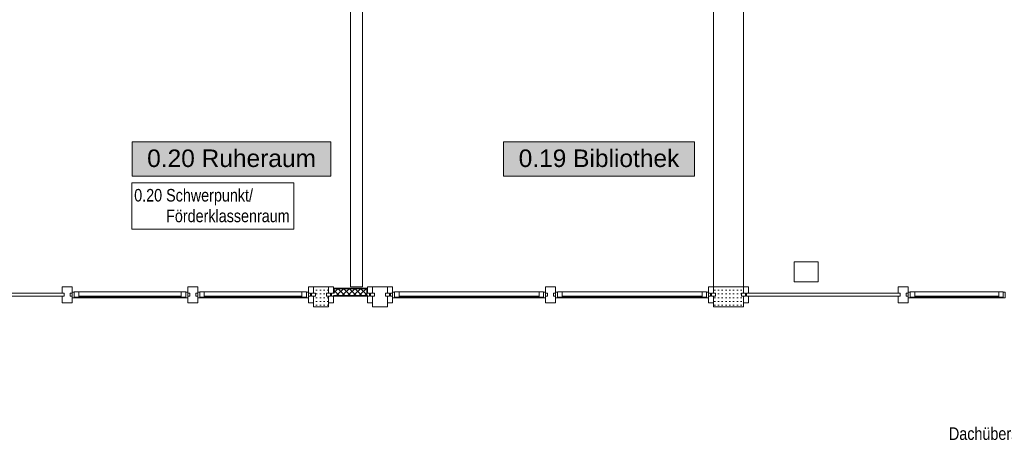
# Model space of a CAD drawing. Header units: metres. Extents: x -89 to 754, y -195 to 69.
# Tile 176 of 256: x 14.59 to 24.42, y 4.54 to 8.74. Entities that reach past the tile are written whole.
import ezdxf
from ezdxf.enums import TextEntityAlignment as Align

# ---------------------------------------------------------------- set-up
doc = ezdxf.new("R2010")
doc.units = ezdxf.units.M
doc.header["$MEASUREMENT"] = 0
doc.linetypes.add('Wipeout_Contour', pattern=[1, 0, -1])
for name, color, linetype in [('10 Fassade', 7, 'Continuous'), ('10 Stütze Holz', 7, 'Continuous'), ('10 Wand außen', 7, 'Continuous'), ('30 Dach', 7, 'Continuous'), ('Abbruch_80 Raumbez Abbruch 50stel', 7, 'Continuous'), ('Neubau_80 Raum', 7, 'Continuous')]:
    doc.layers.add(name, color=color, linetype=linetype)
doc.styles.add('ERSTELLTER_STIL_1', font='arial.ttf')
doc.styles.add('ERSTELLTER_STIL_2', font='ARIALN.TTF')
doc.styles.add('ERSTELLTER_STIL_3', font='ARIALN.TTF')
pattern_1 = [(45, (0, 0), (-0.02828427, 0.02828427), []), (135, (0, 0), (0.02828427, 0.02828427), [])]
pattern_2 = [(0, (0, 0), (0, 0.0375), [0, -0.0375])]

# ---------------------------------------------------------------- blocks, each defined once
blk = doc.blocks.new('Bibliothek_0.19_51_1', base_point=(24.1014, -4.7907))
at = {"layer": 'Neubau_80 Raum', "linetype": 'Continuous', "lineweight": 0, "true_color": 0x272a1c}
blk.add_hatch(color=250, dxfattribs=at).paths.add_polyline_path([(19.417, 7.1743), (21.3208, 7.1743), (21.3208, 7.5181), (19.417, 7.5181)])
at = {"layer": 'Neubau_80 Raum', "color": 7, "linetype": 'Continuous', "lineweight": 9, "flags": 128}
blk.add_lwpolyline([(19.417, 7.1743), (21.3208, 7.1743), (21.3208, 7.5181), (19.417, 7.5181)], close=True, dxfattribs=at)
at = {"layer": 'Neubau_80 Raum', "color": 7, "lineweight": 9, "style": 'ERSTELLTER_STIL_1'}
blk.add_attdef('stApartmentId', text='', height=0.175, dxfattribs=at).set_placement((20.3689, 7.3547), align=Align.MIDDLE_CENTER)
at = {"layer": 'Neubau_80 Raum', "color": 7, "lineweight": 9}
for tag, height, style, p in [('ROOM_NAME', 0.2, 'ERSTELLTER_STIL_2', (22.9346, -3.3136)), ('DUMMY_850', 0.2, 'ERSTELLTER_STIL_2', (25.1035, -3.251)), ('ROOM_NUMBER', 0.175, 'ERSTELLTER_STIL_1', (23.0993, -3.861)), ('measuredNetAreaCode', 0.175, 'ERSTELLTER_STIL_1', (23.0993, -4.3767)), ('perimeterCode', 0.175, 'ERSTELLTER_STIL_1', (23.0993, -4.7204)), ('ceilingHeightCode', 0.175, 'ERSTELLTER_STIL_1', (23.0993, -5.0642)), ('measuredAreaCode', 0.175, 'ERSTELLTER_STIL_1', (23.0993, -5.4079)), ('DUMMY_851_0', 0.175, 'ERSTELLTER_STIL_1', (24.8637, -5.4079)), ('DUMMY_852', 0.175, 'ERSTELLTER_STIL_1', (23.0993, -5.7517)), ('DUMMY_851_1', 0.175, 'ERSTELLTER_STIL_1', (24.8637, -5.7517)), ('DUMMY_853', 0.175, 'ERSTELLTER_STIL_1', (23.0993, -6.0954)), ('DUMMY_851_2', 0.175, 'ERSTELLTER_STIL_1', (24.8637, -6.0954))]:
    blk.add_attdef(tag, text='', height=height, dxfattribs=dict(at, style=style)).set_placement(p, align=Align.TOP_LEFT)
blk = doc.blocks.new('Ruheraum_0.20_61_1', base_point=(21.3014, -4.7907))
at = {"layer": 'Neubau_80 Raum', "linetype": 'Continuous', "lineweight": 0, "true_color": 0x2a303f}
blk.add_hatch(color=169, dxfattribs=at).paths.add_polyline_path([(15.7087, 7.1743), (17.6925, 7.1743), (17.6925, 7.5181), (15.7087, 7.5181)])
at = {"layer": 'Neubau_80 Raum', "color": 7, "linetype": 'Continuous', "lineweight": 9, "flags": 128}
blk.add_lwpolyline([(15.7087, 7.1743), (17.6925, 7.1743), (17.6925, 7.5181), (15.7087, 7.5181)], close=True, dxfattribs=at)
at = {"layer": 'Neubau_80 Raum', "color": 7, "lineweight": 9, "style": 'ERSTELLTER_STIL_1'}
blk.add_attdef('stApartmentId', text='', height=0.175, dxfattribs=at).set_placement((16.7006, 7.3547), align=Align.MIDDLE_CENTER)
at = {"layer": 'Neubau_80 Raum', "color": 7, "lineweight": 9}
for tag, height, style, p in [('ROOM_NAME', 0.2, 'ERSTELLTER_STIL_2', (20.0514, -3.3136)), ('DUMMY_850', 0.2, 'ERSTELLTER_STIL_2', (22.3867, -3.251)), ('ROOM_NUMBER', 0.175, 'ERSTELLTER_STIL_1', (20.2161, -3.861)), ('measuredNetAreaCode', 0.175, 'ERSTELLTER_STIL_1', (20.2161, -4.3767)), ('perimeterCode', 0.175, 'ERSTELLTER_STIL_1', (20.2161, -4.7204)), ('ceilingHeightCode', 0.175, 'ERSTELLTER_STIL_1', (20.2161, -5.0642)), ('measuredAreaCode', 0.175, 'ERSTELLTER_STIL_1', (20.2161, -5.4079)), ('DUMMY_851_0', 0.175, 'ERSTELLTER_STIL_1', (22.1469, -5.4079)), ('DUMMY_852', 0.175, 'ERSTELLTER_STIL_1', (20.2161, -5.7517)), ('DUMMY_851_1', 0.175, 'ERSTELLTER_STIL_1', (22.1469, -5.7517)), ('DUMMY_853', 0.175, 'ERSTELLTER_STIL_1', (20.2161, -6.0954)), ('DUMMY_851_2', 0.175, 'ERSTELLTER_STIL_1', (22.1469, -6.0954))]:
    blk.add_attdef(tag, text='', height=height, dxfattribs=dict(at, style=style)).set_placement(p, align=Align.TOP_LEFT)

msp = doc.modelspace()

# ---------------------------------------------------------------- hatches: boundary and pattern name
at = {"layer": '10 Fassade', "linetype": 'Continuous', "lineweight": 9}
h = msp.add_hatch(dxfattribs=at)
h.set_pattern_fill('Gipskarton_0001', color=8, style=0, pattern_type=2)
h.set_pattern_definition(pattern_2)
h.paths.add_polyline_path([(17.6475, 6.0069), (17.6675, 6.0069), (17.6675, 6.0719), (17.5175, 6.0719), (17.5175, 6.0069), (17.5375, 6.0069), (17.5375, 5.9769), (17.5175, 5.9769), (17.5175, 5.8719), (17.6675, 5.8719), (17.6675, 5.9769), (17.6475, 5.9769)])
h = msp.add_hatch(dxfattribs=at)
h.set_pattern_fill('Dämmung_hart_1_0001', color=8, style=0, pattern_type=2)
h.set_pattern_definition(pattern_1)
h.paths.add_polyline_path([(17.7175, 5.9829), (18.0575, 5.9829), (18.0575, 6.0069), (17.7175, 6.0069)])
h = msp.add_hatch(dxfattribs=at)
h.set_pattern_fill('Dämmung_hart_1_0001', color=8, style=0, pattern_type=2)
h.set_pattern_definition(pattern_1)
h.paths.add_polyline_path([(17.7235, 6.0069), (18.0515, 6.0069), (18.0515, 6.0509), (17.7235, 6.0509)])
h = msp.add_hatch(dxfattribs=at)
h.set_pattern_fill('Gipskarton_0001', color=8, style=0, pattern_type=2)
h.set_pattern_definition(pattern_2)
h.paths.add_polyline_path([(21.7925, 6.0069), (21.8125, 6.0069), (21.8125, 6.0719), (21.5125, 6.0719), (21.5125, 6.0069), (21.5325, 6.0069), (21.5325, 5.9769), (21.5125, 5.9769), (21.5125, 5.8719), (21.8125, 5.8719), (21.8125, 5.9769), (21.7925, 5.9769)])

# ---------------------------------------------------------------- linework, layer by layer
at = {"layer": '10 Fassade', "color": 7, "linetype": 'Continuous', "lineweight": 13}
for p, q in [((15.0103, 6.0719), (15.0103, 6.0069)), ((15.1103, 6.0719), (15.0103, 6.0719)), ((15.1103, 6.0719), (15.0103, 6.0719)), ((15.0103, 6.0719), (15.0103, 6.0069)), ((15.0303, 6.0069), (15.0103, 6.0069)), ((15.0303, 6.0069), (15.0103, 6.0069)), ((15.0303, 6.0069), (15.0303, 5.9769)), ((15.0303, 6.0069), (15.0303, 5.9769)), ((15.0903, 6.0069), (15.0903, 5.9769)), ((15.0903, 6.0069), (15.0903, 5.9769)), ((16.3636, 6.0719), (16.2636, 6.0719)), ((16.3636, 6.0719), (16.2636, 6.0719)), ((16.2836, 6.0069), (16.2836, 5.9769)), ((16.2836, 6.0069), (16.2836, 5.9769)), ((16.3436, 6.0069), (16.3436, 5.9769)), ((16.3436, 6.0069), (16.3436, 5.9769)), ((17.5175, 6.0719), (17.4675, 6.0719)), ((17.5175, 6.0719), (17.4675, 6.0719)), ((17.4875, 6.0069), (17.4875, 5.9769)), ((17.4875, 6.0069), (17.4875, 5.9769)), ((17.4975, 6.0069), (17.4975, 5.9769)), ((17.5175, 6.0069), (17.4975, 6.0069)), ((17.4975, 6.0069), (17.4975, 5.9769)), ((17.5175, 6.0069), (17.4975, 6.0069)), ((17.5175, 6.0719), (17.5175, 6.0069)), ((17.6675, 6.0719), (17.5175, 6.0719)), ((17.5175, 6.0719), (17.5175, 6.0069)), ((17.6675, 6.0719), (17.5175, 6.0719)), ((17.5375, 6.0069), (17.5175, 6.0069)), ((17.5375, 6.0069), (17.5175, 6.0069)), ((17.5375, 6.0069), (17.5375, 5.9769)), ((17.5375, 6.0069), (17.5375, 5.9769)), ((17.6475, 6.0069), (17.6475, 5.9769)), ((17.6675, 6.0069), (17.6475, 6.0069)), ((17.6475, 6.0069), (17.6475, 5.9769)), ((17.6675, 6.0069), (17.6475, 6.0069)), ((17.6675, 6.0719), (17.6675, 6.0069)), ((17.7175, 6.0719), (17.6675, 6.0719)), ((17.6675, 6.0719), (17.6675, 6.0069)), ((17.7175, 6.0719), (17.6675, 6.0719)), ((17.6875, 6.0069), (17.6675, 6.0069)), ((17.6875, 6.0069), (17.6675, 6.0069)), ((17.6875, 6.0069), (17.6875, 5.9769)), ((17.6875, 6.0069), (17.6875, 5.9769)), ((17.6975, 6.0069), (17.6975, 5.9769)), ((17.7175, 6.0069), (17.6975, 6.0069)), ((17.6975, 6.0069), (17.6975, 5.9769)), ((17.7175, 6.0069), (17.6975, 6.0069)), ((17.7175, 6.0719), (17.7175, 6.0069)), ((17.7175, 6.0719), (17.7175, 6.0069)), ((17.7235, 6.0069), (17.7235, 6.0509)), ((17.7235, 6.0509), (18.0515, 6.0509)), ((17.7235, 6.0069), (17.7235, 6.0509)), ((17.7235, 6.0509), (18.0515, 6.0509)), ((18.0515, 6.0509), (18.0515, 6.0069)), ((18.0515, 6.0509), (18.0515, 6.0069)), ((18.0575, 6.0719), (18.0575, 6.0069)), ((18.1075, 6.0719), (18.0575, 6.0719)), ((18.0575, 6.0719), (18.0575, 6.0069)), ((18.1075, 6.0719), (18.0575, 6.0719)), ((18.0775, 6.0069), (18.0575, 6.0069)), ((18.0775, 6.0069), (18.0575, 6.0069)), ((18.0775, 6.0069), (18.0775, 5.9769)), ((18.0775, 6.0069), (18.0775, 5.9769)), ((18.0875, 6.0069), (18.0875, 5.9769)), ((18.1075, 6.0069), (18.0875, 6.0069)), ((18.0875, 6.0069), (18.0875, 5.9769)), ((18.1075, 6.0069), (18.0875, 6.0069)), ((18.1075, 6.0719), (18.1075, 6.0069)), ((18.2575, 6.0719), (18.1075, 6.0719)), ((18.1075, 6.0719), (18.1075, 6.0069)), ((18.2575, 6.0719), (18.1075, 6.0719)), ((18.1275, 6.0069), (18.1075, 6.0069)), ((18.1275, 6.0069), (18.1075, 6.0069)), ((18.1275, 6.0069), (18.1275, 5.9769)), ((18.1275, 6.0069), (18.1275, 5.9769)), ((18.2375, 6.0069), (18.2375, 5.9769)), ((18.2575, 6.0069), (18.2375, 6.0069)), ((18.2375, 6.0069), (18.2375, 5.9769)), ((18.2575, 6.0069), (18.2375, 6.0069)), ((18.2575, 6.0719), (18.2575, 6.0069)), ((18.3075, 6.0719), (18.2575, 6.0719)), ((18.2575, 6.0719), (18.2575, 6.0069)), ((18.3075, 6.0719), (18.2575, 6.0719)), ((18.2775, 6.0069), (18.2575, 6.0069)), ((18.2775, 6.0069), (18.2575, 6.0069)), ((18.2775, 6.0069), (18.2775, 5.9769)), ((18.2775, 6.0069), (18.2775, 5.9769)), ((18.2875, 6.0069), (18.2875, 5.9769)), ((18.2875, 6.0069), (18.2875, 5.9769)), ((19.935, 6.0719), (19.835, 6.0719)), ((19.935, 6.0719), (19.835, 6.0719)), ((19.855, 6.0069), (19.855, 5.9769)), ((19.855, 6.0069), (19.855, 5.9769)), ((19.915, 6.0069), (19.915, 5.9769)), ((19.915, 6.0069), (19.915, 5.9769)), ((21.5125, 6.0719), (21.4625, 6.0719)), ((21.5125, 6.0719), (21.4625, 6.0719)), ((21.4825, 6.0069), (21.4825, 5.9769)), ((21.4825, 6.0069), (21.4825, 5.9769)), ((21.4925, 6.0069), (21.4925, 5.9769)), ((21.5125, 6.0069), (21.4925, 6.0069)), ((21.4925, 6.0069), (21.4925, 5.9769)), ((21.5125, 6.0069), (21.4925, 6.0069)), ((21.5125, 6.0719), (21.5125, 6.0069)), ((21.8125, 6.0719), (21.5125, 6.0719)), ((21.5125, 6.0719), (21.5125, 6.0069)), ((21.8125, 6.0719), (21.5125, 6.0719)), ((21.5325, 6.0069), (21.5125, 6.0069)), ((21.5325, 6.0069), (21.5125, 6.0069)), ((21.5325, 6.0069), (21.5325, 5.9769)), ((21.5325, 6.0069), (21.5325, 5.9769)), ((21.7925, 6.0069), (21.7925, 5.9769)), ((21.8125, 6.0069), (21.7925, 6.0069)), ((21.7925, 6.0069), (21.7925, 5.9769)), ((21.8125, 6.0069), (21.7925, 6.0069)), ((21.8125, 6.0719), (21.8125, 6.0069)), ((21.8625, 6.0719), (21.8125, 6.0719)), ((21.8125, 6.0719), (21.8125, 6.0069)), ((21.8625, 6.0719), (21.8125, 6.0719)), ((21.8325, 6.0069), (21.8125, 6.0069)), ((21.8325, 6.0069), (21.8125, 6.0069)), ((21.8325, 6.0069), (21.8325, 5.9769)), ((21.8325, 6.0069), (21.8325, 5.9769)), ((21.8425, 6.0069), (21.8425, 5.9769)), ((21.8625, 6.0069), (21.8425, 6.0069)), ((21.8425, 6.0069), (21.8425, 5.9769)), ((21.8625, 6.0069), (21.8425, 6.0069)), ((21.8625, 6.0719), (21.8625, 6.0069)), ((21.8625, 6.0719), (21.8625, 6.0069)), ((23.3556, 6.0719), (23.3556, 6.0069)), ((23.4556, 6.0719), (23.3556, 6.0719)), ((23.3556, 6.0719), (23.3556, 6.0069)), ((23.4556, 6.0719), (23.3556, 6.0719)), ((23.3756, 6.0069), (23.3556, 6.0069)), ((23.3756, 6.0069), (23.3556, 6.0069)), ((23.3756, 6.0069), (23.3756, 5.9769)), ((23.3756, 6.0069), (23.3756, 5.9769)), ((23.4356, 6.0069), (23.4356, 5.9769)), ((23.4356, 6.0069), (23.4356, 5.9769)), ((15.0103, 5.9769), (15.0103, 5.9119)), ((15.0303, 5.9769), (15.0103, 5.9769)), ((15.0103, 5.9769), (15.0103, 5.9119)), ((15.0303, 5.9769), (15.0103, 5.9769)), ((15.1103, 5.9119), (15.0103, 5.9119)), ((15.1103, 5.9119), (15.0103, 5.9119)), ((16.3636, 5.9119), (16.2636, 5.9119)), ((16.3636, 5.9119), (16.2636, 5.9119)), ((17.5175, 5.9119), (17.4675, 5.9119)), ((17.5175, 5.9119), (17.4675, 5.9119)), ((17.5175, 5.9769), (17.4975, 5.9769)), ((17.5175, 5.9769), (17.4975, 5.9769)), ((17.5175, 5.9769), (17.5175, 5.9119)), ((17.5375, 5.9769), (17.5175, 5.9769)), ((17.5175, 5.9769), (17.5175, 5.9119)), ((17.5375, 5.9769), (17.5175, 5.9769)), ((17.5175, 5.9119), (17.5175, 5.8719)), ((17.5175, 5.9119), (17.5175, 5.8719)), ((17.6675, 5.9769), (17.6475, 5.9769)), ((17.6675, 5.9769), (17.6475, 5.9769)), ((17.6675, 5.9769), (17.6675, 5.9119)), ((17.6875, 5.9769), (17.6675, 5.9769)), ((17.6675, 5.9769), (17.6675, 5.9119)), ((17.6875, 5.9769), (17.6675, 5.9769)), ((17.6675, 5.9119), (17.6675, 5.8719)), ((17.7175, 5.9119), (17.6675, 5.9119)), ((17.6675, 5.9119), (17.6675, 5.8719)), ((17.7175, 5.9119), (17.6675, 5.9119)), ((17.7175, 5.9769), (17.6975, 5.9769)), ((17.7175, 5.9769), (17.6975, 5.9769)), ((17.7175, 5.9829), (18.0575, 5.9829)), ((18.0575, 5.9829), (17.7175, 5.9829)), ((17.7175, 5.9829), (18.0575, 5.9829)), ((18.0575, 5.9829), (17.7175, 5.9829)), ((18.0575, 5.9769), (17.7175, 5.9769)), ((17.7175, 5.9769), (17.7175, 5.9119)), ((18.0575, 5.9769), (17.7175, 5.9769)), ((17.7175, 5.9769), (17.7175, 5.9119)), ((18.0575, 5.9769), (18.0575, 5.9119)), ((18.0775, 5.9769), (18.0575, 5.9769)), ((18.0575, 5.9769), (18.0575, 5.9119)), ((18.0775, 5.9769), (18.0575, 5.9769)), ((18.1075, 5.9119), (18.0575, 5.9119)), ((18.1075, 5.9119), (18.0575, 5.9119)), ((18.1075, 5.9769), (18.0875, 5.9769)), ((18.1075, 5.9769), (18.0875, 5.9769)), ((18.1075, 5.9769), (18.1075, 5.9119)), ((18.1275, 5.9769), (18.1075, 5.9769)), ((18.1075, 5.9769), (18.1075, 5.9119)), ((18.1275, 5.9769), (18.1075, 5.9769)), ((18.1075, 5.9119), (18.1075, 5.8719)), ((18.1075, 5.9119), (18.1075, 5.8719)), ((18.2575, 5.9769), (18.2375, 5.9769)), ((18.2575, 5.9769), (18.2375, 5.9769)), ((18.2575, 5.9769), (18.2575, 5.9119)), ((18.2775, 5.9769), (18.2575, 5.9769)), ((18.2575, 5.9769), (18.2575, 5.9119)), ((18.2775, 5.9769), (18.2575, 5.9769)), ((18.2575, 5.9119), (18.2575, 5.8719)), ((18.3075, 5.9119), (18.2575, 5.9119)), ((18.2575, 5.9119), (18.2575, 5.8719)), ((18.3075, 5.9119), (18.2575, 5.9119)), ((19.935, 5.9119), (19.835, 5.9119)), ((19.935, 5.9119), (19.835, 5.9119)), ((21.5125, 5.9119), (21.4625, 5.9119)), ((21.5125, 5.9119), (21.4625, 5.9119)), ((21.5125, 5.9769), (21.4925, 5.9769)), ((21.5125, 5.9769), (21.4925, 5.9769)), ((21.5125, 5.9769), (21.5125, 5.9119)), ((21.5325, 5.9769), (21.5125, 5.9769)), ((21.5125, 5.9769), (21.5125, 5.9119)), ((21.5325, 5.9769), (21.5125, 5.9769)), ((21.5125, 5.9119), (21.5125, 5.8719)), ((21.5125, 5.9119), (21.5125, 5.8719)), ((21.8125, 5.9769), (21.7925, 5.9769)), ((21.8125, 5.9769), (21.7925, 5.9769)), ((21.8125, 5.9769), (21.8125, 5.9119)), ((21.8325, 5.9769), (21.8125, 5.9769)), ((21.8125, 5.9769), (21.8125, 5.9119)), ((21.8325, 5.9769), (21.8125, 5.9769)), ((21.8125, 5.9119), (21.8125, 5.8719)), ((21.8625, 5.9119), (21.8125, 5.9119)), ((21.8125, 5.9119), (21.8125, 5.8719)), ((21.8625, 5.9119), (21.8125, 5.9119)), ((21.8625, 5.9769), (21.8425, 5.9769)), ((21.8625, 5.9769), (21.8425, 5.9769)), ((21.8625, 5.9769), (21.8625, 5.9119)), ((21.8625, 5.9769), (21.8625, 5.9119)), ((23.3556, 5.9769), (23.3556, 5.9119)), ((23.3756, 5.9769), (23.3556, 5.9769)), ((23.3556, 5.9769), (23.3556, 5.9119)), ((23.3756, 5.9769), (23.3556, 5.9769)), ((23.4556, 5.9119), (23.3556, 5.9119)), ((23.4556, 5.9119), (23.3556, 5.9119)), ((17.6675, 5.8719), (17.5175, 5.8719)), ((17.6675, 5.8719), (17.5175, 5.8719)), ((18.2575, 5.8719), (18.1075, 5.8719)), ((18.2575, 5.8719), (18.1075, 5.8719)), ((21.8125, 5.8719), (21.5125, 5.8719)), ((21.8125, 5.8719), (21.5125, 5.8719))]:
    msp.add_line(p, q, dxfattribs=at)
at = {"layer": '10 Fassade', "color": 7, "linetype": 'Continuous', "lineweight": 13, "flags": 128}
for points in [[(13.5114, 5.9769), (13.5114, 6.0069), (15.0303, 6.0069), (15.0303, 5.9769)], [(13.5114, 5.9769), (13.5114, 6.0069), (15.0303, 6.0069), (15.0303, 5.9769)], [(17.7175, 6.0069), (17.7175, 6.0129), (17.7175, 6.0569), (18.0575, 6.0569), (18.0575, 6.0129), (18.0575, 6.0069), (18.0515, 6.0069), (18.0515, 6.0509), (17.7235, 6.0509), (17.7235, 6.0069)], [(17.7175, 6.0069), (17.7175, 6.0129), (17.7175, 6.0569), (18.0575, 6.0569), (18.0575, 6.0129), (18.0575, 6.0069), (18.0515, 6.0069), (18.0515, 6.0509), (17.7235, 6.0509), (17.7235, 6.0069)], [(21.4925, 5.9769), (21.4925, 6.0069), (21.5325, 6.0069), (21.5325, 5.9769)], [(21.4925, 5.9769), (21.4925, 6.0069), (21.5325, 6.0069), (21.5325, 5.9769)], [(21.7925, 5.9769), (21.7925, 6.0069), (21.8325, 6.0069), (21.8325, 5.9769)], [(21.7925, 5.9769), (21.7925, 6.0069), (21.8325, 6.0069), (21.8325, 5.9769)], [(21.8425, 5.9769), (21.8425, 6.0069), (23.3756, 6.0069), (23.3756, 5.9769)], [(21.8425, 5.9769), (21.8425, 6.0069), (23.3756, 6.0069), (23.3756, 5.9769)]]:
    msp.add_lwpolyline(points, close=True, dxfattribs=at)
at = {"layer": '10 Stütze Holz', "color": 7, "linetype": 'Continuous', "lineweight": 13, "flags": 128}
msp.add_lwpolyline([(22.3175, 6.3219), (22.3175, 6.1219), (22.5575, 6.1219), (22.5575, 6.3219)], close=True, dxfattribs=at)
at = {"layer": '10 Wand außen', "color": 7, "linetype": 'Continuous', "lineweight": 9, "flags": 128}
for points in [[(21.8125, 6.0719), (21.8125, 13.9225)], [(21.5125, 11.8896), (21.5125, 6.0719)], [(17.8875, 8.8533), (17.8875, 6.0719)], [(18.0075, 6.0719), (18.0075, 8.8533)], [(18.0075, 6.0719), (17.8875, 6.0719)], [(21.5125, 6.0719), (21.8125, 6.0719)]]:
    msp.add_lwpolyline(points, dxfattribs=at)
at = {"layer": 'Abbruch_80 Raumbez Abbruch 50stel', "color": 40, "linetype": 'Continuous', "lineweight": 9, "true_color": 0xe6c200, "flags": 128}
msp.add_lwpolyline([(15.7037, 6.648), (17.3222, 6.648), (17.3222, 7.1098), (15.7037, 7.1098), (15.7037, 6.648)], close=True, dxfattribs=at)

# ---------------------------------------------------------------- block references
at = {"layer": 'Neubau_80 Raum', "color": 7, "linetype": 'Continuous', "lineweight": 13}
ref = msp.add_blockref('Bibliothek_0.19_51_1', (24.1014, -4.7907), dxfattribs=at)
ref.add_attrib('stApartmentId', '0.19 Bibliothek', dxfattribs={"color": 7, "lineweight": 9, "height": 0.175, "style": 'ERSTELLTER_STIL_1'}).set_placement((20.3689, 7.3547), align=Align.MIDDLE_CENTER)

# ---------------------------------------------------------------- texts
at = {"layer": '30 Dach', "color": 7, "linetype": 'Continuous', "lineweight": 9, "insert": (23.8626, 4.5407), "char_height": 0.125, "attachment_point": 7, "rotation": 0.03373, "style": 'ERSTELLTER_STIL_3'}
msp.add_mtext('\\A1;{\\pql;\\fArial Narrow|b0|i0|c0|p0;\\W1.000000;Dachüberstand}', dxfattribs=at)
at = {"layer": 'Abbruch_80 Raumbez Abbruch 50stel', "color": 40, "linetype": 'Continuous', "lineweight": 9, "true_color": 0xe6c200, "insert": (15.7287, 7.0479), "char_height": 0.125, "attachment_point": 1, "line_spacing_factor": 0.99061, "style": 'ERSTELLTER_STIL_3'}
msp.add_mtext('\\A1;{\\pql;\\fArial Narrow|b0|i0|c0|p0;\\W1.000000;0.20 Schwerpunkt/ \\P\\pql;\\fArial Narrow|b0|i0|c0|p0;\\W1.000000;        \\fArial Narrow|b0|i0|c0|p0;\\W1.000000;Förderklassenraum}', dxfattribs=at)

# ---------------------------------------------------------------- wipeouts: each hides what was drawn before it
at = {"color": 254, "linetype": 'Wipeout_Contour', "lineweight": 0, "ltscale": 67.185569}
msp.add_wipeout([(15.1753, 5.9669), (16.1986, 5.9669), (16.1986, 6.0219), (15.1753, 6.0219)], dxfattribs=at).dxf.layer = '10 Fassade'
at = {"color": 254, "linetype": 'Wipeout_Contour', "lineweight": 0, "ltscale": 71.797964}
msp.add_wipeout([(16.4286, 5.9669), (17.4025, 5.9669), (17.4025, 6.0219), (16.4286, 6.0219)], dxfattribs=at).dxf.layer = '10 Fassade'

# ---------------------------------------------------------------- next in the draw order: linework, layer by layer
at = {"layer": '10 Fassade', "color": 7, "linetype": 'Continuous', "lineweight": 13}
for p, q in [((15.1753, 6.0219), (16.1986, 6.0219)), ((16.4286, 6.0219), (17.4025, 6.0219))]:
    msp.add_line(p, q, dxfattribs=at)

# ---------------------------------------------------------------- next in the draw order: wipeouts: each hides what was drawn before it
at = {"color": 254, "linetype": 'Wipeout_Contour', "lineweight": 0, "ltscale": 79.973165}
msp.add_wipeout([(18.3725, 5.9669), (19.77, 5.9669), (19.77, 6.0219), (18.3725, 6.0219)], dxfattribs=at).dxf.layer = '10 Fassade'
at = {"color": 254, "linetype": 'Wipeout_Contour', "lineweight": 0, "ltscale": 86.205793}
msp.add_wipeout([(20, 5.9669), (21.3975, 5.9669), (21.3975, 6.0219), (20, 6.0219)], dxfattribs=at).dxf.layer = '10 Fassade'
at = {"color": 254, "linetype": 'Wipeout_Contour', "lineweight": 0, "ltscale": 98.730773}
msp.add_wipeout([(23.5206, 5.9669), (24.3603, 5.9669), (24.3603, 6.0219), (23.5206, 6.0219)], dxfattribs=at).dxf.layer = '10 Fassade'
at = {"color": 254, "linetype": 'Wipeout_Contour', "lineweight": 0, "ltscale": 67.143314}
msp.add_wipeout([(16.2186, 5.9619), (16.2186, 5.9669), (15.1553, 5.9669), (15.1553, 5.9619)], dxfattribs=at).dxf.layer = '10 Fassade'
at = {"color": 254, "linetype": 'Wipeout_Contour', "lineweight": 0, "ltscale": 71.758366}
msp.add_wipeout([(17.4225, 5.9619), (17.4225, 5.9669), (16.4086, 5.9669), (16.4086, 5.9619)], dxfattribs=at).dxf.layer = '10 Fassade'

# ---------------------------------------------------------------- next in the draw order: linework, layer by layer
at = {"layer": '10 Fassade', "color": 7, "linetype": 'Continuous', "lineweight": 13}
for p, q in [((15.1103, 6.0069), (15.0903, 6.0069)), ((15.1103, 6.0719), (15.1103, 6.0069)), ((16.2636, 6.0719), (16.2636, 6.0069)), ((16.2836, 6.0069), (16.2636, 6.0069)), ((16.3636, 6.0069), (16.3436, 6.0069)), ((16.3636, 6.0719), (16.3636, 6.0069)), ((17.4675, 6.0719), (17.4675, 6.0069)), ((17.4875, 6.0069), (17.4675, 6.0069)), ((18.3725, 6.0219), (19.77, 6.0219)), ((20, 6.0219), (21.3975, 6.0219)), ((23.5206, 6.0219), (24.3603, 6.0219)), ((15.1103, 5.9769), (15.0903, 5.9769)), ((15.1103, 5.9769), (15.1103, 5.9119)), ((15.1753, 5.9769), (16.1986, 5.9769)), ((16.1986, 5.9669), (15.1753, 5.9669)), ((16.2636, 5.9769), (16.2636, 5.9119)), ((16.2836, 5.9769), (16.2636, 5.9769)), ((16.3636, 5.9769), (16.3436, 5.9769)), ((16.3636, 5.9769), (16.3636, 5.9119)), ((16.4286, 5.9769), (17.4025, 5.9769)), ((17.4025, 5.9669), (16.4286, 5.9669)), ((17.4675, 5.9769), (17.4675, 5.9119)), ((17.4875, 5.9769), (17.4675, 5.9769))]:
    msp.add_line(p, q, dxfattribs=at)
at = {"layer": '10 Fassade', "color": 7, "linetype": 'Continuous', "lineweight": 13, "flags": 128}
for points in [[(15.1103, 6.0169), (15.1303, 6.0169), (15.1303, 5.9669), (15.1553, 5.9669), (15.1553, 5.9619), (15.1103, 5.9619)], [(15.1303, 6.0219), (15.1753, 6.0219), (15.1753, 5.9669), (15.1303, 5.9669)], [(16.2436, 5.9669), (16.1986, 5.9669), (16.1986, 6.0219), (16.2436, 6.0219)], [(16.2636, 5.9619), (16.2186, 5.9619), (16.2186, 5.9669), (16.2436, 5.9669), (16.2436, 6.0169), (16.2636, 6.0169)], [(16.3636, 6.0169), (16.3836, 6.0169), (16.3836, 5.9669), (16.4086, 5.9669), (16.4086, 5.9619), (16.3636, 5.9619)], [(16.3836, 6.0219), (16.4286, 6.0219), (16.4286, 5.9669), (16.3836, 5.9669)], [(17.4475, 5.9669), (17.4025, 5.9669), (17.4025, 6.0219), (17.4475, 6.0219)], [(17.4675, 5.9619), (17.4225, 5.9619), (17.4225, 5.9669), (17.4475, 5.9669), (17.4475, 6.0169), (17.4675, 6.0169)], [(16.2186, 5.9619), (15.1553, 5.9619), (15.1553, 5.9669), (16.2186, 5.9669)], [(17.4225, 5.9619), (16.4086, 5.9619), (16.4086, 5.9669), (17.4225, 5.9669)]]:
    msp.add_lwpolyline(points, close=True, dxfattribs=at)

# ---------------------------------------------------------------- next in the draw order: wipeouts: each hides what was drawn before it
at = {"color": 254, "linetype": 'Wipeout_Contour', "lineweight": 0, "ltscale": 79.93764}
msp.add_wipeout([(19.79, 5.9619), (19.79, 5.9669), (18.3525, 5.9669), (18.3525, 5.9619)], dxfattribs=at).dxf.layer = '10 Fassade'
at = {"color": 254, "linetype": 'Wipeout_Contour', "lineweight": 0, "ltscale": 86.172796}
msp.add_wipeout([(21.4175, 5.9619), (21.4175, 5.9669), (19.98, 5.9669), (19.98, 5.9619)], dxfattribs=at).dxf.layer = '10 Fassade'
at = {"color": 254, "linetype": 'Wipeout_Contour', "lineweight": 0, "ltscale": 98.701847}
msp.add_wipeout([(24.3803, 5.9619), (24.3803, 5.9669), (23.5006, 5.9669), (23.5006, 5.9619)], dxfattribs=at).dxf.layer = '10 Fassade'

# ---------------------------------------------------------------- next in the draw order: linework, layer by layer
at = {"layer": '10 Fassade', "color": 7, "linetype": 'Continuous', "lineweight": 13}
for p, q in [((18.3075, 6.0069), (18.2875, 6.0069)), ((18.3075, 6.0719), (18.3075, 6.0069)), ((19.835, 6.0719), (19.835, 6.0069)), ((19.855, 6.0069), (19.835, 6.0069)), ((19.935, 6.0069), (19.915, 6.0069)), ((19.935, 6.0719), (19.935, 6.0069)), ((21.4625, 6.0719), (21.4625, 6.0069)), ((21.4825, 6.0069), (21.4625, 6.0069)), ((23.4556, 6.0069), (23.4356, 6.0069)), ((23.4556, 6.0719), (23.4556, 6.0069)), ((18.3075, 5.9769), (18.2875, 5.9769)), ((18.3075, 5.9769), (18.3075, 5.9119)), ((18.3725, 5.9769), (19.77, 5.9769)), ((19.77, 5.9669), (18.3725, 5.9669)), ((19.835, 5.9769), (19.835, 5.9119)), ((19.855, 5.9769), (19.835, 5.9769)), ((19.935, 5.9769), (19.915, 5.9769)), ((19.935, 5.9769), (19.935, 5.9119)), ((20, 5.9769), (21.3975, 5.9769)), ((21.3975, 5.9669), (20, 5.9669)), ((21.4625, 5.9769), (21.4625, 5.9119)), ((21.4825, 5.9769), (21.4625, 5.9769)), ((23.4556, 5.9769), (23.4356, 5.9769)), ((23.4556, 5.9769), (23.4556, 5.9119)), ((23.5206, 5.9769), (24.3603, 5.9769)), ((24.3603, 5.9669), (23.5206, 5.9669))]:
    msp.add_line(p, q, dxfattribs=at)
at = {"layer": '10 Fassade', "color": 7, "linetype": 'Continuous', "lineweight": 13, "flags": 128}
for points in [[(18.3075, 6.0169), (18.3275, 6.0169), (18.3275, 5.9669), (18.3525, 5.9669), (18.3525, 5.9619), (18.3075, 5.9619)], [(18.3275, 6.0219), (18.3725, 6.0219), (18.3725, 5.9669), (18.3275, 5.9669)], [(19.815, 5.9669), (19.77, 5.9669), (19.77, 6.0219), (19.815, 6.0219)], [(19.835, 5.9619), (19.79, 5.9619), (19.79, 5.9669), (19.815, 5.9669), (19.815, 6.0169), (19.835, 6.0169)], [(19.935, 6.0169), (19.955, 6.0169), (19.955, 5.9669), (19.98, 5.9669), (19.98, 5.9619), (19.935, 5.9619)], [(19.955, 6.0219), (20, 6.0219), (20, 5.9669), (19.955, 5.9669)], [(21.4425, 5.9669), (21.3975, 5.9669), (21.3975, 6.0219), (21.4425, 6.0219)], [(21.4625, 5.9619), (21.4175, 5.9619), (21.4175, 5.9669), (21.4425, 5.9669), (21.4425, 6.0169), (21.4625, 6.0169)], [(23.4556, 6.0169), (23.4756, 6.0169), (23.4756, 5.9669), (23.5006, 5.9669), (23.5006, 5.9619), (23.4556, 5.9619)], [(23.4756, 6.0219), (23.5206, 6.0219), (23.5206, 5.9669), (23.4756, 5.9669)], [(24.4053, 5.9669), (24.3603, 5.9669), (24.3603, 6.0219), (24.4053, 6.0219)], [(24.4253, 5.9619), (24.3803, 5.9619), (24.3803, 5.9669), (24.4053, 5.9669), (24.4053, 6.0169), (24.4253, 6.0169)], [(19.79, 5.9619), (18.3525, 5.9619), (18.3525, 5.9669), (19.79, 5.9669)], [(21.4175, 5.9619), (19.98, 5.9619), (19.98, 5.9669), (21.4175, 5.9669)], [(24.3803, 5.9619), (23.5006, 5.9619), (23.5006, 5.9669), (24.3803, 5.9669)]]:
    msp.add_lwpolyline(points, close=True, dxfattribs=at)

# ---------------------------------------------------------------- next in the draw order: wipeouts: each hides what was drawn before it
at = {"color": 254, "linetype": 'Wipeout_Contour', "lineweight": 0, "ltscale": 67.185569}
msp.add_wipeout([(15.1753, 5.9669), (16.1986, 5.9669), (16.1986, 6.0219), (15.1753, 6.0219)], dxfattribs=at).dxf.layer = '10 Fassade'
at = {"color": 254, "linetype": 'Wipeout_Contour', "lineweight": 0, "ltscale": 71.797964}
msp.add_wipeout([(16.4286, 5.9669), (17.4025, 5.9669), (17.4025, 6.0219), (16.4286, 6.0219)], dxfattribs=at).dxf.layer = '10 Fassade'

# ---------------------------------------------------------------- next in the draw order: linework, layer by layer
at = {"layer": '10 Fassade', "color": 7, "linetype": 'Continuous', "lineweight": 13}
for p, q in [((15.1753, 6.0219), (16.1986, 6.0219)), ((16.4286, 6.0219), (17.4025, 6.0219))]:
    msp.add_line(p, q, dxfattribs=at)

# ---------------------------------------------------------------- next in the draw order: wipeouts: each hides what was drawn before it
at = {"color": 254, "linetype": 'Wipeout_Contour', "lineweight": 0, "ltscale": 79.973165}
msp.add_wipeout([(18.3725, 5.9669), (19.77, 5.9669), (19.77, 6.0219), (18.3725, 6.0219)], dxfattribs=at).dxf.layer = '10 Fassade'
at = {"color": 254, "linetype": 'Wipeout_Contour', "lineweight": 0, "ltscale": 86.205793}
msp.add_wipeout([(20, 5.9669), (21.3975, 5.9669), (21.3975, 6.0219), (20, 6.0219)], dxfattribs=at).dxf.layer = '10 Fassade'
at = {"color": 254, "linetype": 'Wipeout_Contour', "lineweight": 0, "ltscale": 98.730773}
msp.add_wipeout([(23.5206, 5.9669), (24.3603, 5.9669), (24.3603, 6.0219), (23.5206, 6.0219)], dxfattribs=at).dxf.layer = '10 Fassade'
at = {"color": 254, "linetype": 'Wipeout_Contour', "lineweight": 0, "ltscale": 67.143314}
msp.add_wipeout([(16.2186, 5.9619), (16.2186, 5.9669), (15.1553, 5.9669), (15.1553, 5.9619)], dxfattribs=at).dxf.layer = '10 Fassade'
at = {"color": 254, "linetype": 'Wipeout_Contour', "lineweight": 0, "ltscale": 71.758366}
msp.add_wipeout([(17.4225, 5.9619), (17.4225, 5.9669), (16.4086, 5.9669), (16.4086, 5.9619)], dxfattribs=at).dxf.layer = '10 Fassade'

# ---------------------------------------------------------------- next in the draw order: linework, layer by layer
at = {"layer": '10 Fassade', "color": 7, "linetype": 'Continuous', "lineweight": 13}
for p, q in [((15.1103, 6.0069), (15.0903, 6.0069)), ((15.1103, 6.0719), (15.1103, 6.0069)), ((16.2636, 6.0719), (16.2636, 6.0069)), ((16.2836, 6.0069), (16.2636, 6.0069)), ((16.3636, 6.0069), (16.3436, 6.0069)), ((16.3636, 6.0719), (16.3636, 6.0069)), ((17.4675, 6.0719), (17.4675, 6.0069)), ((17.4875, 6.0069), (17.4675, 6.0069)), ((18.3725, 6.0219), (19.77, 6.0219)), ((20, 6.0219), (21.3975, 6.0219)), ((23.5206, 6.0219), (24.3603, 6.0219)), ((15.1103, 5.9769), (15.0903, 5.9769)), ((15.1103, 5.9769), (15.1103, 5.9119)), ((15.1753, 5.9769), (16.1986, 5.9769)), ((16.1986, 5.9669), (15.1753, 5.9669)), ((16.2636, 5.9769), (16.2636, 5.9119)), ((16.2836, 5.9769), (16.2636, 5.9769)), ((16.3636, 5.9769), (16.3436, 5.9769)), ((16.3636, 5.9769), (16.3636, 5.9119)), ((16.4286, 5.9769), (17.4025, 5.9769)), ((17.4025, 5.9669), (16.4286, 5.9669)), ((17.4675, 5.9769), (17.4675, 5.9119)), ((17.4875, 5.9769), (17.4675, 5.9769))]:
    msp.add_line(p, q, dxfattribs=at)
at = {"layer": '10 Fassade', "color": 7, "linetype": 'Continuous', "lineweight": 13, "flags": 128}
for points in [[(15.1103, 6.0169), (15.1303, 6.0169), (15.1303, 5.9669), (15.1553, 5.9669), (15.1553, 5.9619), (15.1103, 5.9619)], [(15.1303, 6.0219), (15.1753, 6.0219), (15.1753, 5.9669), (15.1303, 5.9669)], [(16.2436, 5.9669), (16.1986, 5.9669), (16.1986, 6.0219), (16.2436, 6.0219)], [(16.2636, 5.9619), (16.2186, 5.9619), (16.2186, 5.9669), (16.2436, 5.9669), (16.2436, 6.0169), (16.2636, 6.0169)], [(16.3636, 6.0169), (16.3836, 6.0169), (16.3836, 5.9669), (16.4086, 5.9669), (16.4086, 5.9619), (16.3636, 5.9619)], [(16.3836, 6.0219), (16.4286, 6.0219), (16.4286, 5.9669), (16.3836, 5.9669)], [(17.4475, 5.9669), (17.4025, 5.9669), (17.4025, 6.0219), (17.4475, 6.0219)], [(17.4675, 5.9619), (17.4225, 5.9619), (17.4225, 5.9669), (17.4475, 5.9669), (17.4475, 6.0169), (17.4675, 6.0169)], [(16.2186, 5.9619), (15.1553, 5.9619), (15.1553, 5.9669), (16.2186, 5.9669)], [(17.4225, 5.9619), (16.4086, 5.9619), (16.4086, 5.9669), (17.4225, 5.9669)]]:
    msp.add_lwpolyline(points, close=True, dxfattribs=at)

# ---------------------------------------------------------------- next in the draw order: wipeouts: each hides what was drawn before it
at = {"color": 254, "linetype": 'Wipeout_Contour', "lineweight": 0, "ltscale": 79.93764}
msp.add_wipeout([(19.79, 5.9619), (19.79, 5.9669), (18.3525, 5.9669), (18.3525, 5.9619)], dxfattribs=at).dxf.layer = '10 Fassade'
at = {"color": 254, "linetype": 'Wipeout_Contour', "lineweight": 0, "ltscale": 86.172796}
msp.add_wipeout([(21.4175, 5.9619), (21.4175, 5.9669), (19.98, 5.9669), (19.98, 5.9619)], dxfattribs=at).dxf.layer = '10 Fassade'
at = {"color": 254, "linetype": 'Wipeout_Contour', "lineweight": 0, "ltscale": 98.701847}
msp.add_wipeout([(24.3803, 5.9619), (24.3803, 5.9669), (23.5006, 5.9669), (23.5006, 5.9619)], dxfattribs=at).dxf.layer = '10 Fassade'

# ---------------------------------------------------------------- next in the draw order: linework, layer by layer
at = {"layer": '10 Fassade', "color": 7, "linetype": 'Continuous', "lineweight": 13}
for p, q in [((18.3075, 6.0069), (18.2875, 6.0069)), ((18.3075, 6.0719), (18.3075, 6.0069)), ((19.835, 6.0719), (19.835, 6.0069)), ((19.855, 6.0069), (19.835, 6.0069)), ((19.935, 6.0069), (19.915, 6.0069)), ((19.935, 6.0719), (19.935, 6.0069)), ((21.4625, 6.0719), (21.4625, 6.0069)), ((21.4825, 6.0069), (21.4625, 6.0069)), ((23.4556, 6.0069), (23.4356, 6.0069)), ((23.4556, 6.0719), (23.4556, 6.0069)), ((18.3075, 5.9769), (18.2875, 5.9769)), ((18.3075, 5.9769), (18.3075, 5.9119)), ((18.3725, 5.9769), (19.77, 5.9769)), ((19.77, 5.9669), (18.3725, 5.9669)), ((19.835, 5.9769), (19.835, 5.9119)), ((19.855, 5.9769), (19.835, 5.9769)), ((19.935, 5.9769), (19.915, 5.9769)), ((19.935, 5.9769), (19.935, 5.9119)), ((20, 5.9769), (21.3975, 5.9769)), ((21.3975, 5.9669), (20, 5.9669)), ((21.4625, 5.9769), (21.4625, 5.9119)), ((21.4825, 5.9769), (21.4625, 5.9769)), ((23.4556, 5.9769), (23.4356, 5.9769)), ((23.4556, 5.9769), (23.4556, 5.9119)), ((23.5206, 5.9769), (24.3603, 5.9769)), ((24.3603, 5.9669), (23.5206, 5.9669))]:
    msp.add_line(p, q, dxfattribs=at)
at = {"layer": '10 Fassade', "color": 7, "linetype": 'Continuous', "lineweight": 13, "flags": 128}
for points in [[(18.3075, 6.0169), (18.3275, 6.0169), (18.3275, 5.9669), (18.3525, 5.9669), (18.3525, 5.9619), (18.3075, 5.9619)], [(18.3275, 6.0219), (18.3725, 6.0219), (18.3725, 5.9669), (18.3275, 5.9669)], [(19.815, 5.9669), (19.77, 5.9669), (19.77, 6.0219), (19.815, 6.0219)], [(19.835, 5.9619), (19.79, 5.9619), (19.79, 5.9669), (19.815, 5.9669), (19.815, 6.0169), (19.835, 6.0169)], [(19.935, 6.0169), (19.955, 6.0169), (19.955, 5.9669), (19.98, 5.9669), (19.98, 5.9619), (19.935, 5.9619)], [(19.955, 6.0219), (20, 6.0219), (20, 5.9669), (19.955, 5.9669)], [(21.4425, 5.9669), (21.3975, 5.9669), (21.3975, 6.0219), (21.4425, 6.0219)], [(21.4625, 5.9619), (21.4175, 5.9619), (21.4175, 5.9669), (21.4425, 5.9669), (21.4425, 6.0169), (21.4625, 6.0169)], [(23.4556, 6.0169), (23.4756, 6.0169), (23.4756, 5.9669), (23.5006, 5.9669), (23.5006, 5.9619), (23.4556, 5.9619)], [(23.4756, 6.0219), (23.5206, 6.0219), (23.5206, 5.9669), (23.4756, 5.9669)], [(24.4053, 5.9669), (24.3603, 5.9669), (24.3603, 6.0219), (24.4053, 6.0219)], [(24.4253, 5.9619), (24.3803, 5.9619), (24.3803, 5.9669), (24.4053, 5.9669), (24.4053, 6.0169), (24.4253, 6.0169)], [(19.79, 5.9619), (18.3525, 5.9619), (18.3525, 5.9669), (19.79, 5.9669)], [(21.4175, 5.9619), (19.98, 5.9619), (19.98, 5.9669), (21.4175, 5.9669)], [(24.3803, 5.9619), (23.5006, 5.9619), (23.5006, 5.9669), (24.3803, 5.9669)]]:
    msp.add_lwpolyline(points, close=True, dxfattribs=at)

# ---------------------------------------------------------------- next in the draw order: block references
at = {"layer": 'Neubau_80 Raum', "color": 7, "linetype": 'Continuous', "lineweight": 13}
ref = msp.add_blockref('Ruheraum_0.20_61_1', (21.3014, -4.7907), dxfattribs=at)
ref.add_attrib('stApartmentId', '0.20 Ruheraum', dxfattribs={"color": 7, "lineweight": 9, "height": 0.175, "style": 'ERSTELLTER_STIL_1'}).set_placement((16.7006, 7.3547), align=Align.MIDDLE_CENTER)

doc.saveas('drawing.dxf')
